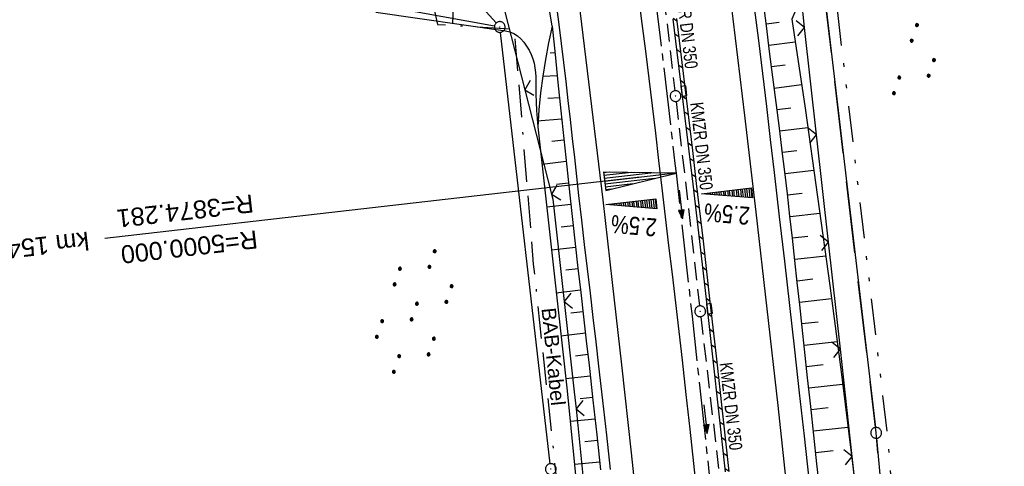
# Model space of a CAD drawing. Extents: x 510925 to 511321, y 470320 to 471095.
# Tile 7 of 17: x 511074 to 511211, y 470610 to 470672. Entities that reach past the tile are written whole.
import ezdxf
from ezdxf.enums import TextEntityAlignment as Align

# ---------------------------------------------------------------- set-up
doc = ezdxf.new("R2010")
doc.units = 0
doc.header["$LTSCALE"] = 10
doc.header["$MEASUREMENT"] = 0
for name, pattern in [('ACAD_ISO16W100', [73, 15, -6.5, 15, -6.5, 15, -7, 1, -7]), ('ACHSE', [5.5, 4, -0.5, 0.5, -0.5]), ('LT00', [0]), ('LT05', [0.7, 0.5, -0.2]), ('LT09', [0.54, 0.2, -0.1, 0.02, -0.1, 0.02, -0.1]), ('STRICHLINIE2', [0.375, 0.25, -0.125])]:
    doc.linetypes.add(name, pattern=pattern)
doc.layers.get('0').update_dxf_attribs({"linetype": 'LT00'})
for name, color, linetype in [('-AX-020', 250, 'ACHSE'), ('-EL-020', 250, 'LT00'), ('-Halt-Pfeil', 4, 'LT00'), ('-Haltung', 182, 'STRICHLINIE2'), ('-Haltungsbeschriftung', 182, 'LT00'), ('-QUE-20O', 11, 'LT00'), ('-QUE-20W', 11, 'LT00'), ('BAB-KABEL', 220, 'ACAD_ISO16W100'), ('BAB-KABEL_TEXT', 221, 'Continuous'), ('DFK_AB_L', 21, 'LT00'), ('DFK_AB_P', 7, 'LT00'), ('DFK_KATASTER', 250, 'LT00'), ('DFK_NUTZUNG', 250, 'LT00'), ('GEMARKUNGSGRENZE', 3, 'LT09'), ('V96_AFBR_BAB', 250, 'LT00'), ('V96_BOESCH', 250, 'LT00'), ('V96_BORDRINNE', 182, 'LT00'), ('V96_BOSCHUNG', 250, 'LT00'), ('V96_KA_PRUF', 182, 'LT00'), ('V96_LD_MARK', 250, 'LT00'), ('V96_RINNE', 182, 'LT00'), ('V96_SINKK', 182, 'LT00'), ('V96_ZAUN', 40, 'LT00'), ('WSG-GRENZE', 162, 'LT05')]:
    doc.layers.add(name, color=color, linetype=linetype)
doc.styles.add('Arial', font='ARIAL.TTF')
doc.styles.add('Beschrift', font='ARIAL.TTF')
doc.styles.add('Haltungsbeschriftung', font='ARIAL.TTF', dxfattribs={"width": 0.75})

# ---------------------------------------------------------------- blocks, each defined once
blk = doc.blocks.new('SYMB0003')
at = {"color": 0, "linetype": 'ByBlock'}
for p, q in [((-0.015712, 0), (0.010166, 0.012015)), ((0, -0.021257), (-0.015712, 0)), ((0.010166, 0.012015), (0, -0.021257))]:
    blk.add_line(p, q, dxfattribs=at)
for points in [[(-0.031395, 0.499013), (-0.093691, 0.491144), (-0.154509, 0.475528), (-0.21289, 0.452414), (-0.267913, 0.422164), (-0.318712, 0.385257), (-0.364484, 0.342274), (-0.404509, 0.293893), (-0.438154, 0.240877), (-0.464888, 0.184062), (-0.484292, 0.124345), (-0.496058, 0.062667), (-0.5, 0)], [(-0.5, 0), (-0.496058, -0.062667), (-0.484292, -0.124345), (-0.464888, -0.184062), (-0.438154, -0.240877), (-0.404509, -0.293893), (-0.364485, -0.342274), (-0.318712, -0.385257), (-0.267914, -0.422164), (-0.21289, -0.452414), (-0.154509, -0.475529), (-0.093691, -0.491144), (-0.031395, -0.499014), (0.031395, -0.499014)], [(0.5, 0), (0.496057, 0.062667), (0.484292, 0.124345), (0.464888, 0.184062), (0.438153, 0.240877), (0.404509, 0.293893), (0.364484, 0.342274), (0.318712, 0.385257), (0.267913, 0.422164), (0.21289, 0.452414), (0.154509, 0.475528), (0.093691, 0.491144), (0.031395, 0.499013), (-0.031395, 0.499013)], [(0.031395, -0.499014), (0.093691, -0.491144), (0.154509, -0.475529), (0.21289, -0.452414), (0.267914, -0.422164), (0.318712, -0.385257), (0.364485, -0.342274), (0.404509, -0.293893), (0.438154, -0.240877), (0.464889, -0.184062), (0.484292, -0.124345), (0.496058, -0.062667), (0.5, 0)]]:
    blk.add_lwpolyline(points, dxfattribs=at)
blk = doc.blocks.new('SYMB0018')
at = {"color": 0, "linetype": 'ByBlock'}
for p, q in [((1, 0.13), (0, 0)), ((0.000669, 0), (1, 0)), ((0.307692, 0.04), (1, 0.04)), ((0.615385, 0.08), (1, 0.08)), ((0.923077, 0.12), (1, 0.12)), ((0.307692, -0.04), (1, -0.04)), ((0.615385, -0.08), (1, -0.08)), ((0.923077, -0.12), (1, -0.12))]:
    blk.add_line(p, q, dxfattribs=at)
blk.add_lwpolyline([(0, 0), (1, -0.13), (1, 0.13)], dxfattribs=at)
blk = doc.blocks.new('SYMB0652')
at = {"color": 0, "linetype": 'ByBlock'}
blk.add_lwpolyline([(-0.15, -0.075), (0.15, -0.075), (0.15, 0.075), (-0.15, 0.075), (-0.15, -0.075)], dxfattribs=at)
blk = doc.blocks.new('SYMB0024')
at = {"color": 0, "linetype": 'ByBlock'}
for p, q in [((-0.5, 0.5), (0, 0)), ((0, 0), (0.5, 0.5))]:
    blk.add_line(p, q, dxfattribs=at)
blk = doc.blocks.new('SYMB7111')
at = {"color": 0, "linetype": 'ByBlock'}
for p, q in [((-0.13, 0.202919), (-0.13, 0.177081)), ((-0.125, 0.172895), (-0.125, 0.207105)), ((-0.12, 0.209164), (-0.12, 0.170836)), ((-0.115, 0.170204), (-0.115, 0.209796)), ((-0.11, 0.209164), (-0.11, 0.170836)), ((-0.105, 0.172895), (-0.105, 0.207105)), ((-0.1, 0.202919), (-0.1, 0.177081)), ((-0.095, 0.189874), (-0.095, 0.190146)), ((0.1, 0.202919), (0.1, 0.177081)), ((0.105, 0.172895), (0.105, 0.207105)), ((0.11, 0.209164), (0.11, 0.170836)), ((0.115, 0.170204), (0.115, 0.209796)), ((0.12, 0.209164), (0.12, 0.170836)), ((0.125, 0.172895), (0.125, 0.207105)), ((0.13, 0.202919), (0.13, 0.177081)), ((0.135, 0.189874), (0.135, 0.190146)), ((-0.515, -0.177081), (-0.515, -0.202919)), ((-0.51, -0.207105), (-0.51, -0.172895)), ((-0.505, -0.170836), (-0.505, -0.209164)), ((-0.5, -0.209796), (-0.5, -0.170204)), ((-0.495, -0.170836), (-0.495, -0.209164)), ((-0.49, -0.207105), (-0.49, -0.172895)), ((-0.485, -0.177081), (-0.485, -0.202919)), ((-0.48, -0.190126), (-0.48, -0.189854)), ((-0.285, -0.177081), (-0.285, -0.202919)), ((-0.28, -0.207105), (-0.28, -0.172895)), ((-0.275, -0.170836), (-0.275, -0.209164)), ((-0.27, -0.209796), (-0.27, -0.170204)), ((-0.265, -0.170836), (-0.265, -0.209164)), ((-0.26, -0.207105), (-0.26, -0.172895)), ((-0.255, -0.177081), (-0.255, -0.202919)), ((-0.25, -0.190126), (-0.25, -0.189854)), ((0.255, -0.177081), (0.255, -0.202919)), ((0.26, -0.207105), (0.26, -0.172895)), ((0.265, -0.170836), (0.265, -0.209164)), ((0.27, -0.209796), (0.27, -0.170204)), ((0.275, -0.170836), (0.275, -0.209164)), ((0.28, -0.207105), (0.28, -0.172895)), ((0.285, -0.177081), (0.285, -0.202919)), ((0.29, -0.190126), (0.29, -0.189854)), ((0.485, -0.177081), (0.485, -0.202919)), ((0.49, -0.207105), (0.49, -0.172895)), ((0.495, -0.170836), (0.495, -0.209164)), ((0.5, -0.209796), (0.5, -0.170204)), ((0.505, -0.170836), (0.505, -0.209164)), ((0.51, -0.207105), (0.51, -0.172895)), ((0.515, -0.177081), (0.515, -0.202919)), ((0.52, -0.190126), (0.52, -0.189854))]:
    blk.add_line(p, q, dxfattribs=at)
for points in [[(-0.095, 0.19), (-0.096981, 0.198678), (-0.10253, 0.205637), (-0.11055, 0.209499), (-0.11945, 0.209499), (-0.12747, 0.205637), (-0.133019, 0.198678), (-0.135, 0.19), (-0.133019, 0.181322), (-0.12747, 0.174363), (-0.11945, 0.170501), (-0.11055, 0.170501), (-0.10253, 0.174363), (-0.096981, 0.181322), (-0.095, 0.19)], [(0.135, 0.19), (0.133019, 0.198678), (0.12747, 0.205637), (0.11945, 0.209499), (0.11055, 0.209499), (0.10253, 0.205637), (0.096981, 0.198678), (0.095, 0.19), (0.096981, 0.181322), (0.10253, 0.174363), (0.11055, 0.170501), (0.11945, 0.170501), (0.12747, 0.174363), (0.133019, 0.181322), (0.135, 0.19)], [(-0.48, -0.19), (-0.481981, -0.181322), (-0.48753, -0.174363), (-0.49555, -0.170501), (-0.50445, -0.170501), (-0.51247, -0.174363), (-0.518019, -0.181322), (-0.52, -0.19), (-0.518019, -0.198678), (-0.51247, -0.205637), (-0.50445, -0.209499), (-0.49555, -0.209499), (-0.48753, -0.205637), (-0.481981, -0.198678), (-0.48, -0.19)], [(-0.25, -0.19), (-0.251981, -0.181322), (-0.25753, -0.174363), (-0.26555, -0.170501), (-0.27445, -0.170501), (-0.28247, -0.174363), (-0.288019, -0.181322), (-0.29, -0.19), (-0.288019, -0.198678), (-0.28247, -0.205637), (-0.27445, -0.209499), (-0.26555, -0.209499), (-0.25753, -0.205637), (-0.251981, -0.198678), (-0.25, -0.19)], [(0.29, -0.19), (0.288019, -0.181322), (0.28247, -0.174363), (0.27445, -0.170501), (0.26555, -0.170501), (0.25753, -0.174363), (0.251981, -0.181322), (0.25, -0.19), (0.251981, -0.198678), (0.25753, -0.205637), (0.26555, -0.209499), (0.27445, -0.209499), (0.28247, -0.205637), (0.288019, -0.198678), (0.29, -0.19)], [(0.52, -0.19), (0.518019, -0.181322), (0.51247, -0.174363), (0.50445, -0.170501), (0.49555, -0.170501), (0.48753, -0.174363), (0.481981, -0.181322), (0.48, -0.19), (0.481981, -0.198678), (0.48753, -0.205637), (0.49555, -0.209499), (0.50445, -0.209499), (0.51247, -0.205637), (0.518019, -0.198678), (0.52, -0.19)]]:
    blk.add_lwpolyline(points, dxfattribs=at)
blk = doc.blocks.new('SYMB7110')
at = {"color": 0, "linetype": 'ByBlock'}
for p, q in [((-0.515, 0.392919), (-0.515, 0.367081)), ((-0.51, 0.362895), (-0.51, 0.397105)), ((-0.505, 0.399164), (-0.505, 0.360836)), ((-0.5, 0.360204), (-0.5, 0.399796)), ((-0.495, 0.399164), (-0.495, 0.360836)), ((-0.49, 0.362895), (-0.49, 0.397105)), ((-0.485, 0.392919), (-0.485, 0.367081)), ((-0.48, 0.379874), (-0.48, 0.380145)), ((-0.285, 0.392919), (-0.285, 0.367081)), ((-0.28, 0.362895), (-0.28, 0.397105)), ((-0.275, 0.399164), (-0.275, 0.360836)), ((-0.27, 0.360204), (-0.27, 0.399796)), ((-0.265, 0.399164), (-0.265, 0.360836)), ((-0.26, 0.362895), (-0.26, 0.397105)), ((-0.255, 0.392919), (-0.255, 0.367081)), ((-0.25, 0.379874), (-0.25, 0.380146)), ((0.255, 0.392919), (0.255, 0.367081)), ((0.26, 0.362895), (0.26, 0.397105)), ((0.265, 0.399164), (0.265, 0.360836)), ((0.27, 0.360204), (0.27, 0.399796)), ((0.275, 0.399164), (0.275, 0.360836)), ((0.28, 0.362895), (0.28, 0.397105)), ((0.285, 0.392919), (0.285, 0.367081)), ((0.29, 0.379874), (0.29, 0.380145)), ((0.485, 0.392919), (0.485, 0.367081)), ((0.49, 0.362895), (0.49, 0.397105)), ((0.495, 0.399164), (0.495, 0.360836)), ((0.5, 0.360204), (0.5, 0.399796)), ((0.505, 0.399164), (0.505, 0.360836)), ((0.51, 0.362895), (0.51, 0.397105)), ((0.515, 0.392919), (0.515, 0.367081)), ((0.52, 0.379874), (0.52, 0.380146)), ((-0.9, 0.012919), (-0.9, -0.012919)), ((-0.895, -0.017106), (-0.895, 0.017105)), ((-0.89, 0.019164), (-0.89, -0.019164)), ((-0.885, -0.019797), (-0.885, 0.019796)), ((-0.88, 0.019164), (-0.88, -0.019164)), ((-0.875, -0.017106), (-0.875, 0.017105)), ((-0.87, 0.012919), (-0.87, -0.012919)), ((-0.865, -0.000126), (-0.865, 0.000145)), ((-0.67, 0.012919), (-0.67, -0.012919)), ((-0.665, -0.017106), (-0.665, 0.017105)), ((-0.66, 0.019164), (-0.66, -0.019164)), ((-0.655, -0.019797), (-0.655, 0.019796)), ((-0.65, 0.019164), (-0.65, -0.019164)), ((-0.645, -0.017106), (-0.645, 0.017105)), ((-0.64, 0.012919), (-0.64, -0.012919)), ((-0.635, -0.000126), (-0.635, 0.000145)), ((-0.13, 0.012919), (-0.13, -0.012919)), ((-0.125, -0.017105), (-0.125, 0.017105)), ((-0.12, 0.019164), (-0.12, -0.019164)), ((-0.115, -0.019796), (-0.115, 0.019796)), ((-0.11, 0.019164), (-0.11, -0.019164)), ((-0.105, -0.017105), (-0.105, 0.017105)), ((-0.1, 0.012919), (-0.1, -0.012919)), ((-0.095, -0.000126), (-0.095, 0.000146)), ((0.1, 0.012919), (0.1, -0.012919)), ((0.105, -0.017105), (0.105, 0.017105)), ((0.11, 0.019164), (0.11, -0.019164)), ((0.115, -0.019796), (0.115, 0.019796)), ((0.12, 0.019164), (0.12, -0.019164)), ((0.125, -0.017105), (0.125, 0.017105)), ((0.13, 0.012919), (0.13, -0.012919)), ((0.135, -0.000126), (0.135, 0.000146)), ((0.64, 0.012919), (0.64, -0.012919)), ((0.645, -0.017105), (0.645, 0.017105)), ((0.65, 0.019164), (0.65, -0.019164)), ((0.655, -0.019796), (0.655, 0.019796)), ((0.66, 0.019164), (0.66, -0.019164)), ((0.665, -0.017105), (0.665, 0.017105)), ((0.67, 0.012919), (0.67, -0.012919)), ((0.675, -0.000126), (0.675, 0.000146)), ((0.87, 0.012919), (0.87, -0.012919)), ((0.875, -0.017105), (0.875, 0.017105)), ((0.88, 0.019164), (0.88, -0.019164)), ((0.885, -0.019796), (0.885, 0.019796)), ((0.89, 0.019164), (0.89, -0.019164)), ((0.895, -0.017105), (0.895, 0.017105)), ((0.9, 0.012919), (0.9, -0.012919)), ((0.905, -0.000126), (0.905, 0.000146)), ((-0.515, -0.367081), (-0.515, -0.392919)), ((-0.51, -0.397105), (-0.51, -0.362895)), ((-0.505, -0.360836), (-0.505, -0.399164)), ((-0.5, -0.399796), (-0.5, -0.360204)), ((-0.495, -0.360836), (-0.495, -0.399164)), ((-0.49, -0.397106), (-0.49, -0.362895)), ((-0.485, -0.367081), (-0.485, -0.392919)), ((-0.48, -0.380126), (-0.48, -0.379855)), ((-0.285, -0.367081), (-0.285, -0.392919)), ((-0.28, -0.397105), (-0.28, -0.362895)), ((-0.275, -0.360836), (-0.275, -0.399164)), ((-0.27, -0.399796), (-0.27, -0.360204)), ((-0.265, -0.360836), (-0.265, -0.399164)), ((-0.26, -0.397105), (-0.26, -0.362895)), ((-0.255, -0.367081), (-0.255, -0.392919)), ((-0.25, -0.380126), (-0.25, -0.379855)), ((0.255, -0.367081), (0.255, -0.392919)), ((0.26, -0.397105), (0.26, -0.362895)), ((0.265, -0.360836), (0.265, -0.399164)), ((0.27, -0.399796), (0.27, -0.360204)), ((0.275, -0.360836), (0.275, -0.399164)), ((0.28, -0.397105), (0.28, -0.362895)), ((0.285, -0.367081), (0.285, -0.392919)), ((0.29, -0.380126), (0.29, -0.379855)), ((0.485, -0.367081), (0.485, -0.392919)), ((0.49, -0.397105), (0.49, -0.362895)), ((0.495, -0.360836), (0.495, -0.399164)), ((0.5, -0.399796), (0.5, -0.360204)), ((0.505, -0.360836), (0.505, -0.399164)), ((0.51, -0.397105), (0.51, -0.362895)), ((0.515, -0.367081), (0.515, -0.392919)), ((0.52, -0.380126), (0.52, -0.379855))]:
    blk.add_line(p, q, dxfattribs=at)
for points in [[(-0.48, 0.38), (-0.481981, 0.388678), (-0.48753, 0.395637), (-0.49555, 0.399499), (-0.50445, 0.399499), (-0.51247, 0.395637), (-0.518019, 0.388678), (-0.52, 0.38), (-0.518019, 0.371322), (-0.51247, 0.364363), (-0.50445, 0.360501), (-0.49555, 0.360501), (-0.48753, 0.364363), (-0.481981, 0.371322), (-0.48, 0.38)], [(-0.25, 0.38), (-0.251981, 0.388678), (-0.25753, 0.395637), (-0.26555, 0.399499), (-0.27445, 0.399499), (-0.28247, 0.395637), (-0.288019, 0.388678), (-0.29, 0.38), (-0.288019, 0.371322), (-0.28247, 0.364363), (-0.27445, 0.360501), (-0.26555, 0.360501), (-0.25753, 0.364363), (-0.251981, 0.371322), (-0.25, 0.38)], [(0.29, 0.38), (0.288019, 0.388678), (0.28247, 0.395637), (0.27445, 0.399499), (0.26555, 0.399499), (0.25753, 0.395637), (0.251981, 0.388678), (0.25, 0.38), (0.251981, 0.371322), (0.25753, 0.364363), (0.26555, 0.360501), (0.27445, 0.360501), (0.28247, 0.364363), (0.288019, 0.371322), (0.29, 0.38)], [(0.52, 0.38), (0.518019, 0.388678), (0.51247, 0.395637), (0.50445, 0.399499), (0.495549, 0.399499), (0.48753, 0.395637), (0.481981, 0.388678), (0.48, 0.38), (0.481981, 0.371322), (0.48753, 0.364363), (0.495549, 0.360501), (0.50445, 0.360501), (0.51247, 0.364363), (0.518019, 0.371322), (0.52, 0.38)], [(-0.865, 0), (-0.866981, 0.008678), (-0.87253, 0.015637), (-0.88055, 0.019498), (-0.88945, 0.019498), (-0.89747, 0.015637), (-0.903019, 0.008678), (-0.905, 0)], [(-0.905, 0), (-0.903019, -0.008678), (-0.89747, -0.015637), (-0.88945, -0.019499), (-0.88055, -0.019499), (-0.87253, -0.015637), (-0.866981, -0.008678), (-0.865, 0)], [(-0.635, 0), (-0.636981, 0.008678), (-0.64253, 0.015637), (-0.65055, 0.019498), (-0.65945, 0.019498), (-0.66747, 0.015637), (-0.673019, 0.008678), (-0.675, 0)], [(-0.675, 0), (-0.673019, -0.008678), (-0.66747, -0.015637), (-0.65945, -0.019499), (-0.65055, -0.019499), (-0.64253, -0.015637), (-0.636981, -0.008678), (-0.635, 0)], [(-0.095, 0), (-0.096981, 0.008678), (-0.10253, 0.015637), (-0.11055, 0.019499), (-0.11945, 0.019499), (-0.12747, 0.015637), (-0.133019, 0.008678), (-0.135, 0)], [(-0.135, 0), (-0.133019, -0.008678), (-0.12747, -0.015637), (-0.11945, -0.019499), (-0.11055, -0.019499), (-0.10253, -0.015637), (-0.096981, -0.008678), (-0.095, 0)], [(0.135, 0), (0.133019, 0.008678), (0.12747, 0.015637), (0.11945, 0.019499), (0.11055, 0.019499), (0.10253, 0.015637), (0.096981, 0.008678), (0.095, 0)], [(0.095, 0), (0.096981, -0.008678), (0.10253, -0.015637), (0.11055, -0.019499), (0.11945, -0.019499), (0.12747, -0.015637), (0.133019, -0.008678), (0.135, 0)], [(0.675, 0), (0.673019, 0.008678), (0.66747, 0.015637), (0.65945, 0.019499), (0.65055, 0.019499), (0.64253, 0.015637), (0.636981, 0.008678), (0.635, 0)], [(0.635, 0), (0.636981, -0.008678), (0.64253, -0.015637), (0.65055, -0.019499), (0.65945, -0.019499), (0.66747, -0.015637), (0.673019, -0.008678), (0.675, 0)], [(0.905, 0), (0.903019, 0.008678), (0.89747, 0.015637), (0.88945, 0.019499), (0.88055, 0.019499), (0.87253, 0.015637), (0.866981, 0.008678), (0.865, 0)], [(0.865, 0), (0.866981, -0.008678), (0.87253, -0.015637), (0.88055, -0.019499), (0.88945, -0.019499), (0.89747, -0.015637), (0.903019, -0.008678), (0.905, 0)], [(-0.48, -0.38), (-0.481981, -0.371322), (-0.48753, -0.364363), (-0.49555, -0.360501), (-0.50445, -0.360501), (-0.51247, -0.364363), (-0.518019, -0.371322), (-0.52, -0.38), (-0.518019, -0.388678), (-0.51247, -0.395637), (-0.50445, -0.399499), (-0.49555, -0.399499), (-0.48753, -0.395637), (-0.481981, -0.388678), (-0.48, -0.38)], [(-0.25, -0.38), (-0.251981, -0.371322), (-0.25753, -0.364363), (-0.26555, -0.360501), (-0.27445, -0.360501), (-0.28247, -0.364363), (-0.288019, -0.371322), (-0.29, -0.38), (-0.288019, -0.388678), (-0.28247, -0.395637), (-0.27445, -0.399499), (-0.26555, -0.399499), (-0.25753, -0.395637), (-0.251981, -0.388678), (-0.25, -0.38)], [(0.29, -0.38), (0.288019, -0.371322), (0.28247, -0.364363), (0.27445, -0.360501), (0.26555, -0.360501), (0.25753, -0.364363), (0.251981, -0.371322), (0.25, -0.38), (0.251981, -0.388678), (0.25753, -0.395637), (0.26555, -0.399499), (0.27445, -0.399499), (0.28247, -0.395637), (0.288019, -0.388678), (0.29, -0.38)], [(0.52, -0.38), (0.518019, -0.371322), (0.51247, -0.364363), (0.50445, -0.360501), (0.495549, -0.360501), (0.48753, -0.364363), (0.481981, -0.371322), (0.48, -0.38), (0.481981, -0.388678), (0.48753, -0.395637), (0.495549, -0.399499), (0.50445, -0.399499), (0.51247, -0.395637), (0.518019, -0.388678), (0.52, -0.38)]]:
    blk.add_lwpolyline(points, dxfattribs=at)
blk = doc.blocks.new('SYMB0070')
at = {"color": 0, "linetype": 'ByBlock'}
for p, q in [((-0.5, 0), (0.2, 0)), ((0.5, 0), (0.2, 0.1)), ((0.2, 0.1), (0.2, 0)), ((0.468, 0), (0.21, 0.086)), ((0.21, 0.086), (0.21, -0.086)), ((0.21, -0.086), (0.468, 0)), ((0.22, -0.072), (0.437, 0)), ((0.23, -0.058), (0.405, 0)), ((0.24, -0.045), (0.374, 0)), ((0.342, 0), (0.25, 0.031)), ((0.25, 0.031), (0.25, -0.031)), ((0.25, -0.031), (0.342, 0)), ((0.26, -0.017), (0.31, 0)), ((0.27, -0.003), (0.279, 0))]:
    blk.add_line(p, q, dxfattribs=at)
for points in [[(0.2, 0), (0.2, -0.1), (0.5, 0)], [(0.437, 0), (0.22, 0.072), (0.22, -0.072)], [(0.405, 0), (0.23, 0.058), (0.23, -0.058)], [(0.374, 0), (0.24, 0.045), (0.24, -0.045)], [(0.31, 0), (0.26, 0.017), (0.26, -0.017)], [(0.279, 0), (0.27, 0.003), (0.27, -0.003)]]:
    blk.add_lwpolyline(points, dxfattribs=at)

msp = doc.modelspace()

# ---------------------------------------------------------------- hatches: boundary and pattern name
at = {"layer": 'V96_BORDRINNE'}
h = msp.add_hatch(dxfattribs=at)
h.set_pattern_fill('ANSI31', color=256, scale=13, angle=280, style=0)
h.paths.add_polyline_path([(511163.91, 470686.83), (511163.42, 470686.77), (511165.24, 470672.33), (511165.81, 470667.74), (511166.37, 470663.16), (511166.39, 470662.97), (511166.89, 470663.03), (511166.87, 470663.22), (511166.3, 470667.8), (511165.73, 470672.39)])
h = msp.add_hatch(dxfattribs=at)
h.set_pattern_fill('ANSI31', color=256, scale=13, angle=280, style=0)
h.paths.add_polyline_path([(511168.51, 470649.45), (511167.97, 470654.04), (511167.42, 470658.63), (511167.05, 470661.69), (511166.56, 470661.63), (511166.93, 470658.57), (511167.47, 470653.98), (511168.02, 470649.39), (511168.95, 470641.39), (511169.86, 470633.39), (511169.94, 470632.7), (511170.44, 470632.76), (511170.36, 470633.44), (511169.44, 470641.45)])
h = msp.add_hatch(dxfattribs=at)
h.set_pattern_fill('ANSI31', color=256, scale=13, angle=280, style=0)
h.paths.add_polyline_path([(511171.26, 470625.44), (511170.59, 470631.41), (511170.09, 470631.36), (511170.76, 470625.38), (511171.65, 470617.38), (511172.52, 470609.39), (511173.2, 470603.06), (511173.7, 470603.12), (511173.02, 470609.44), (511172.15, 470617.44)])

# ---------------------------------------------------------------- linework, layer by layer
at = {"layer": '-AX-020', "ltscale": 0.2, "flags": 128}
msp.add_lwpolyline([(511092.53, 471077.22), (511094.53, 471068.54), (511098.39, 471051.37), (511102.17, 471034.17), (511105.87, 471016.96), (511109.5, 470999.73), (511113.05, 470982.49), (511116.52, 470965.23), (511119.91, 470947.95), (511123.22, 470930.66), (511126.45, 470913.36), (511129.61, 470896.04), (511132.69, 470878.7), (511135.68, 470861.35), (511138.6, 470843.99), (511141.44, 470826.62), (511144.2, 470809.23), (511146.88, 470791.83), (511149.49, 470774.42), (511152.01, 470757), (511154.45, 470739.56), (511156.82, 470722.12), (511159.1, 470704.66), (511161.31, 470687.19), (511163.44, 470669.72), (511165.49, 470652.23), (511165.64, 470650.9), (511167.87, 470631.02), (511170.03, 470611.14), (511172.1, 470591.25), (511174.1, 470571.35), (511176.01, 470551.44), (511177.85, 470531.52), (511179.53, 470512.55), (511180.88, 470496.34), (511182.16, 470480.14), (511183.36, 470463.92), (511184.48, 470447.7), (511185.52, 470431.48), (511186.48, 470415.25), (511187.36, 470399.01), (511188.16, 470382.77), (511188.88, 470366.53), (511189.52, 470350.29), (511189.76, 470343.49)], dxfattribs=at)
at = {"layer": '-EL-020'}
msp.add_line((511160.67, 470650.33), (511086.16, 470641.8), dxfattribs=at)
at = {"layer": '-Haltung'}
for p, q in [((511162.63, 470686.57, 359.87), (511165.48, 470662.36, 359.87)), ((511165.66, 470660.87, 359.87), (511168.92, 470632.44, 359.87)), ((511169.09, 470630.95, 359.87), (511172.4, 470602.71, 359.87))]:
    msp.add_line(p, q, dxfattribs=at)
at = {"layer": '-QUE-20O'}
for p, q in [((511175.63, 470647.51), (511175.48, 470648.77)), ((511175.78, 470648.81), (511175.93, 470647.49)), ((511176.24, 470647.46), (511176.08, 470648.84)), ((511169.22, 470648.06), (511169.22, 470648.05)), ((511169.53, 470648.02), (511169.52, 470648.09)), ((511169.82, 470648.12), (511169.83, 470648)), ((511170.14, 470647.97), (511170.12, 470648.16)), ((511170.41, 470648.19), (511170.44, 470647.94)), ((511170.75, 470647.92), (511170.71, 470648.23)), ((511171.01, 470648.26), (511171.05, 470647.89)), ((511171.36, 470647.87), (511171.31, 470648.29)), ((511171.61, 470648.33), (511171.66, 470647.84)), ((511171.97, 470647.82), (511171.9, 470648.36)), ((511172.2, 470648.4), (511172.27, 470647.79)), ((511172.58, 470647.77), (511172.5, 470648.43)), ((511172.8, 470648.47), (511172.88, 470647.74)), ((511173.19, 470647.72), (511173.1, 470648.5)), ((511173.4, 470648.53), (511173.49, 470647.69)), ((511173.8, 470647.66), (511173.69, 470648.57)), ((511173.99, 470648.6), (511174.1, 470647.64)), ((511174.41, 470647.61), (511174.29, 470648.64)), ((511174.59, 470648.67), (511174.71, 470647.59)), ((511175.02, 470647.56), (511174.89, 470648.7)), ((511175.18, 470648.74), (511175.32, 470647.54))]:
    msp.add_line(p, q, dxfattribs=at)
msp.add_lwpolyline([(511176.29, 470647.46), (511169.18, 470648.05), (511176.13, 470648.85), (511176.29, 470647.46)], dxfattribs=at)
at = {"layer": '-QUE-20W'}
for p, q in [((511155.91, 470646.53), (511155.91, 470646.52)), ((511156.22, 470646.5), (511156.21, 470646.57)), ((511156.51, 470646.6), (511156.52, 470646.47)), ((511156.83, 470646.45), (511156.8, 470646.63)), ((511157.1, 470646.67), (511157.13, 470646.42)), ((511157.44, 470646.4), (511157.4, 470646.7)), ((511157.7, 470646.74), (511157.74, 470646.37)), ((511158.04, 470646.34), (511158, 470646.77)), ((511158.29, 470646.81), (511158.35, 470646.32)), ((511158.65, 470646.29), (511158.59, 470646.84)), ((511158.89, 470646.87), (511158.96, 470646.27)), ((511159.26, 470646.24), (511159.19, 470646.91)), ((511159.49, 470646.94), (511159.57, 470646.22)), ((511159.87, 470646.19), (511159.78, 470646.98)), ((511160.08, 470647.01), (511160.18, 470646.17)), ((511160.48, 470646.14), (511160.38, 470647.04)), ((511160.68, 470647.08), (511160.79, 470646.12)), ((511161.09, 470646.09), (511160.98, 470647.11)), ((511161.27, 470647.15), (511161.4, 470646.06)), ((511161.7, 470646.04), (511161.57, 470647.18)), ((511161.87, 470647.21), (511162.01, 470646.01)), ((511162.31, 470645.99), (511162.17, 470647.25)), ((511162.47, 470647.28), (511162.62, 470645.96)), ((511162.92, 470645.94), (511162.76, 470647.32))]:
    msp.add_line(p, q, dxfattribs=at)
msp.add_lwpolyline([(511162.98, 470645.93), (511155.87, 470646.53), (511162.82, 470647.32), (511162.98, 470645.93)], dxfattribs=at)
at = {"layer": 'BAB-KABEL', "ltscale": 0.03, "flags": 128}
msp.add_lwpolyline([(511067.1, 471073.33), (511077.6, 471030.01), (511089.22, 470981.62), (511098.91, 470932.89), (511107.16, 470884.03), (511116.15, 470835.04), (511125.08, 470786.06), (511133.15, 470736.97), (511137.3, 470706.32), (511129.89, 470689.71), (511129.54, 470684.61), (511132.44, 470671.58), (511143.11, 470670.95), (511145.78, 470638.26), (511151.08, 470588.89), (511155.98, 470539.42), (511159.51, 470489.78), (511162.63, 470440.14), (511165.94, 470390.62), (511167.84, 470340.94), (511167.84, 470340.13)], dxfattribs=at)
at = {"layer": 'DFK_AB_L'}
for p, q in [((511130.38, 470683.25), (511140.61, 470671.78)), ((511186.39, 470675.01), (511193.4, 470615.55)), ((511148.12, 470610.51), (511141.2, 470670.47)), ((511193.56, 470614.05), (511205.61, 470475.49))]:
    msp.add_line(p, q, dxfattribs=at)
at = {"layer": 'DFK_KATASTER'}
msp.add_line((511140.37, 470671.35), (511084.44, 470681.47), dxfattribs=at)
at = {"layer": 'GEMARKUNGSGRENZE', "ltscale": 2.5, "flags": 128}
msp.add_lwpolyline([(511121.08, 471081.59), (511126.45, 471060.17), (511143.98, 470974.85), (511146.57, 470959.09), (511159.17, 470882.63), (511171.61, 470798.75), (511182.45, 470711.37), (511193.01, 470699.76), (511193.73, 470690.19), (511187.83, 470675.55), (511194.98, 470614.95), (511207.15, 470475.09), (511207.63, 470473.85), (511218.63, 470446.19), (511282.7, 470462.39), (511261.68, 470406.38), (511258.84, 470397.92), (511241.39, 470351.39)], dxfattribs=at)
at = {"layer": 'V96_AFBR_BAB', "elevation": 359.87}
for points in [[(511156.53, 470609.71), (511156.01, 470614.5), (511155.47, 470619.28), (511154.92, 470624.07), (511154.52, 470627.45), (511154.12, 470630.84), (511153.72, 470634.23), (511153.31, 470637.62), (511152.91, 470641), (511152.52, 470644.39), (511152.13, 470647.78), (511151.83, 470650.43), (511151.54, 470653.07), (511151.24, 470655.72), (511150.95, 470658.37), (511150.65, 470661.01), (511150.35, 470663.66), (511150.04, 470666.3), (511149.72, 470668.94), (511149.38, 470671.58), (511145.16, 470704.12)], [(511156.72, 470704.9), (511160.9, 470671.69), (511161.38, 470667.88), (511161.84, 470664.07), (511162.3, 470660.26), (511162.76, 470656.46), (511163.21, 470652.65), (511163.66, 470648.84), (511164.14, 470644.85), (511164.61, 470640.86), (511165.08, 470636.87), (511165.55, 470632.88), (511166.02, 470628.88), (511166.48, 470624.89), (511167.02, 470620.11), (511167.55, 470615.33), (511168.07, 470610.54), (511168.59, 470605.76)], [(511184.16, 470608.35), (511183.51, 470614.35), (511182.84, 470620.35), (511182.17, 470626.35), (511181.47, 470632.51), (511180.77, 470638.67), (511180.06, 470644.83), (511179.34, 470650.99), (511178.8, 470655.58), (511178.26, 470660.17), (511177.71, 470664.75), (511177.15, 470669.34), (511176.58, 470673.92)]]:
    msp.add_lwpolyline(points, dxfattribs=at)
at = {"layer": 'V96_BOESCH'}
msp.add_line((511148.41, 470671.34, 359.87), (511146.15, 470685.31, 359.87), dxfattribs=at)
at = {"layer": 'V96_BOESCH', "elevation": 359.87}
for points in [[(511212.25, 470684.25), (511208.03, 470683.21), (511204.59, 470682.37), (511201.16, 470681.45), (511197.75, 470680.47), (511194.36, 470679.42), (511190.99, 470678.3), (511187.65, 470677.12), (511184.33, 470675.86), (511183.87, 470675.62), (511183.45, 470675.32), (511183.08, 470674.96), (511182.77, 470674.55), (511182.51, 470674.1), (511182.33, 470673.62), (511181.76, 470672.29), (511183.59, 470659.96), (511185.35, 470647.62), (511187.04, 470635.28), (511188.65, 470622.92), (511190.19, 470610.55), (511191.65, 470598.18)], [(511185.69, 470606.49), (511185.25, 470610.47), (511184.82, 470614.46), (511184.38, 470618.45), (511183.95, 470622.44), (511183.52, 470626.43), (511183.19, 470629.51), (511182.86, 470632.6), (511182.52, 470635.69), (511182.19, 470638.77), (511181.85, 470641.86), (511181.5, 470644.94), (511181.15, 470648.02), (511180.78, 470651.11), (511180.43, 470653.95), (511180.07, 470656.8), (511179.71, 470659.64), (511179.35, 470662.49), (511178.98, 470665.33), (511178.62, 470668.17), (511178.27, 470671.02), (511177.92, 470673.87)], [(511123.86, 470673.27), (511141.93, 470670.7), (511142.51, 470670.57), (511143.05, 470670.32), (511143.56, 470669.99), (511144.03, 470669.58), (511144.46, 470669.11), (511144.84, 470668.58), (511145.18, 470668.02), (511145.47, 470667.42), (511145.7, 470666.81), (511145.88, 470666.2), (511146.01, 470665.55), (511146.08, 470664.91), (511146.12, 470664.28), (511146.13, 470663.65), (511146.13, 470663.02), (511146.15, 470661.89), (511146.18, 470660.76), (511146.23, 470659.62), (511146.31, 470658.48), (511146.42, 470657.35), (511150.49, 470620.63), (511152.01, 470605.23)], [(511148.41, 470671.34), (511147.9, 470669.03), (511147.46, 470666.72), (511147.1, 470664.39), (511146.8, 470662.05), (511146.57, 470659.71), (511146.42, 470657.35)], [(511148.41, 470671.34), (511148.81, 470667.42), (511149.2, 470663.5), (511149.61, 470659.59), (511150.01, 470655.68), (511150.43, 470651.76), (511150.85, 470647.85), (511151.22, 470644.47), (511151.6, 470641.09), (511151.99, 470637.71), (511152.38, 470634.33), (511152.76, 470630.95), (511153.15, 470627.57), (511153.54, 470624.19), (511154.08, 470619.35), (511154.62, 470614.51), (511155.15, 470609.68)]]:
    msp.add_lwpolyline(points, dxfattribs=at)
at = {"layer": 'V96_BOSCHUNG'}
for p, q in [((511135.03, 470684.04, 359.87), (511134.54, 470671.68, 359.87)), ((511178.19, 470671.66, 359.87), (511179.99, 470671.89, 359.87)), ((511178.56, 470668.69, 359.87), (511182.23, 470669.15, 359.87)), ((511148.14, 470667.63, 359.87), (511148.78, 470667.69, 359.87)), ((511178.93, 470665.71, 359.87), (511180.81, 470665.94, 359.87)), ((511147.09, 470664.37, 359.87), (511149.1, 470664.5, 359.87)), ((511179.32, 470662.73, 359.87), (511183.12, 470663.21, 359.87)), ((511147.79, 470661.31, 359.87), (511149.42, 470661.4, 359.87)), ((511179.7, 470659.76, 359.87), (511181.62, 470660, 359.87)), ((511146.33, 470658.2, 359.87), (511149.72, 470658.46, 359.87)), ((511180.08, 470656.78, 359.87), (511183.98, 470657.27, 359.87)), ((511148.34, 470655.34, 359.87), (511150.03, 470655.52, 359.87)), ((511180.45, 470653.81, 359.87), (511182.43, 470654.05, 359.87)), ((511146.99, 470652.17, 359.87), (511150.34, 470652.56, 359.87)), ((511180.81, 470650.84, 359.87), (511184.83, 470651.32, 359.87)), ((511148.99, 470649.38, 359.87), (511150.66, 470649.57, 359.87)), ((511181.16, 470647.87, 359.87), (511183.21, 470648.1, 359.87)), ((511147.65, 470646.2, 359.87), (511150.99, 470646.59, 359.87)), ((511181.51, 470644.9, 359.87), (511185.66, 470645.36, 359.87)), ((511149.65, 470643.42, 359.87), (511151.32, 470643.61, 359.87)), ((511181.84, 470641.91, 359.87), (511183.96, 470642.15, 359.87)), ((511148.31, 470640.24, 359.87), (511151.66, 470640.63, 359.87)), ((511182.17, 470638.93, 359.87), (511186.48, 470639.42, 359.87)), ((511150.32, 470637.45, 359.87), (511152, 470637.65, 359.87)), ((511182.5, 470635.95, 359.87), (511184.69, 470636.2, 359.87)), ((511148.97, 470634.28, 359.87), (511152.34, 470634.67, 359.87)), ((511182.82, 470632.97, 359.87), (511187.27, 470633.47, 359.87)), ((511150.99, 470631.49, 359.87), (511152.68, 470631.69, 359.87)), ((511183.14, 470629.98, 359.87), (511185.4, 470630.24, 359.87)), ((511149.63, 470628.31, 359.87), (511153.02, 470628.71, 359.87)), ((511183.46, 470627, 359.87), (511188.06, 470627.52, 359.87)), ((511151.66, 470625.53, 359.87), (511153.36, 470625.73, 359.87)), ((511183.78, 470624.02, 359.87), (511186.11, 470624.28, 359.87)), ((511150.29, 470622.36, 359.87), (511153.7, 470622.74, 359.87)), ((511184.1, 470621.04, 359.87), (511188.82, 470621.56, 359.87)), ((511152.32, 470619.56, 359.87), (511154.04, 470619.75, 359.87)), ((511184.43, 470618.05, 359.87), (511186.81, 470618.32, 359.87)), ((511150.9, 470616.41, 359.87), (511154.37, 470616.76, 359.87)), ((511184.75, 470615.07, 359.87), (511189.57, 470615.61, 359.87)), ((511152.95, 470613.6, 359.87), (511154.7, 470613.77, 359.87)), ((511185.08, 470612.09, 359.87), (511187.51, 470612.36, 359.87)), ((511151.49, 470610.43, 359.87), (511155.03, 470610.79, 359.87))]:
    msp.add_line(p, q, dxfattribs=at)
at = {"layer": 'V96_LD_MARK', "elevation": 359.87}
for points in [[(511160.74, 470599.85), (511159.45, 470612.04), (511158.11, 470624.24), (511156.82, 470635.71), (511155.49, 470647.18), (511154.13, 470658.65), (511152.74, 470670.11), (511151.31, 470681.57), (511149.85, 470693.02), (511148.36, 470704.47), (511146.83, 470715.92), (511145.28, 470727.36), (511143.7, 470738.8), (511142.09, 470750.23), (511140.41, 470761.93), (511138.7, 470773.63), (511136.96, 470785.32), (511135.19, 470797.01)], [(511181.3, 470605.14), (511179.84, 470618.59), (511178.34, 470632.03), (511176.8, 470645.47), (511175.21, 470658.91), (511173.58, 470672.34), (511171.91, 470685.76), (511170.2, 470699.18), (511168.44, 470712.59), (511166.65, 470726), (511164.81, 470739.4), (511162.94, 470752.8), (511161.44, 470763.32), (511159.91, 470773.83), (511158.36, 470784.34), (511156.79, 470794.85)]]:
    msp.add_lwpolyline(points, dxfattribs=at)
at = {"layer": 'V96_RINNE', "elevation": 359.87}
for points in [[(511172.52, 470609.39), (511171.65, 470617.38), (511170.76, 470625.38), (511169.86, 470633.39), (511168.95, 470641.39), (511168.02, 470649.39), (511167.47, 470653.98), (511166.93, 470658.57), (511166.37, 470663.16), (511165.81, 470667.74), (511165.24, 470672.33)], [(511173.02, 470609.44), (511172.15, 470617.44), (511171.26, 470625.44), (511170.36, 470633.44), (511169.44, 470641.45), (511168.51, 470649.45), (511167.97, 470654.04), (511167.42, 470658.63), (511166.87, 470663.22), (511166.3, 470667.8), (511165.73, 470672.39)]]:
    msp.add_lwpolyline(points, dxfattribs=at)
at = {"layer": 'V96_ZAUN'}
for p, q in [((511140.86, 470677.02, 359.87), (511144.58, 470662.49, 359.87)), ((511185.2, 470656.23, 359.87), (511183.54, 470671.14, 359.87)), ((511144.58, 470662.49, 359.87), (511148.31, 470647.96, 359.87)), ((511186.85, 470641.32, 359.87), (511185.2, 470656.23, 359.87)), ((511188.51, 470626.42, 359.87), (511186.85, 470641.32, 359.87)), ((511190.16, 470611.51, 359.87), (511188.51, 470626.42, 359.87)), ((511151.72, 470618.16, 359.87), (511153.27, 470603.24, 359.87))]:
    msp.add_line(p, q, dxfattribs=at)
at = {"layer": 'V96_ZAUN', "elevation": 359.87}
for points in [[(511183.54, 470671.14), (511183.08, 470675.27), (511184.07, 470686.07)], [(511148.31, 470647.96), (511148.48, 470647.31), (511150.07, 470633.07)], [(511150.07, 470633.07), (511151.48, 470620.51), (511151.72, 470618.16)], [(511191.79, 470596.6), (511191.64, 470598.18), (511190.16, 470611.51)]]:
    msp.add_lwpolyline(points, dxfattribs=at)
at = {"layer": 'WSG-GRENZE', "ltscale": 2, "flags": 128}
msp.add_lwpolyline([(511235.33, 470350.46), (511217.72, 470444.41), (511206.24, 470473.3), (511205.67, 470474.74), (511193.49, 470614.8), (511186.3, 470675.75), (511192.21, 470690.43), (511191.66, 470698.9), (511188.5, 470715.24), (511184.01, 470719.13), (511175.23, 470789.64), (511171.61, 470786.5), (511170.12, 470798.55), (511157.69, 470882.4), (511145.09, 470958.85)], dxfattribs=at)

# ---------------------------------------------------------------- block references
at = {"layer": '-EL-020', "xscale": 9.999999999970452, "yscale": 10, "zscale": 10, "rotation": 186.5299999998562}
msp.add_blockref('SYMB0018', (511165.64, 470650.9), dxfattribs=at)
at = {"layer": '-Halt-Pfeil', "yscale": 4, "zscale": 4}
for p, xscale, rotation in [((511166.29, 470646.55, 359.87), 3.999999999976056, 276.547355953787), ((511169.75, 470616.71, 359.87), 3.999999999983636, 276.6839059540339)]:
    msp.add_blockref('SYMB0070', p, dxfattribs=dict(at, xscale=xscale, rotation=rotation))
at = {"layer": 'DFK_AB_P', "xscale": 1.499999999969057, "yscale": 1.5, "zscale": 1.5, "rotation": 251.2881100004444}
for p in [(511141.11, 470671.22), (511193.49, 470614.8), (511148.21, 470609.76)]:
    msp.add_blockref('SYMB0003', p, dxfattribs=at)
at = {"layer": 'DFK_NUTZUNG', "yscale": 10, "zscale": 10, "rotation": 251.28826}
for name, p, xscale in [('SYMB7111', (511199.37, 470666.15), 9.99999999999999), ('SYMB7110', (511129.21, 470631.67), 10)]:
    msp.add_blockref(name, p, dxfattribs=dict(at, xscale=xscale))
at = {"layer": 'V96_KA_PRUF', "xscale": 1.50000000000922, "yscale": 1.50000000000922, "zscale": 1.5, "rotation": 278.7021059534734}
for p in [(511165.57, 470661.62, 359.87), (511169, 470631.7, 359.87)]:
    msp.add_blockref('SYMB0003', p, dxfattribs=at)
at = {"layer": 'V96_SINKK', "zscale": 4.5}
for p, xscale, yscale, rotation in [((511166.74, 470662.34, 359.87), 4.500000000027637, 4.50000000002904, 276.72711639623), ((511170.29, 470632.06, 359.87), 4.500000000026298, 4.500000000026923, 276.3286601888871)]:
    msp.add_blockref('SYMB0652', p, dxfattribs=dict(at, xscale=xscale, yscale=yscale, rotation=rotation))
at = {"layer": 'V96_ZAUN', "yscale": 2.100000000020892, "zscale": 2.100000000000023}
for p, xscale, rotation in [((511183.54, 470671.14, 359.87), 2.100000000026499, 96.33741595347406), ((511144.58, 470662.49, 359.87), 2.100000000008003, 284.3834659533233), ((511185.2, 470656.23, 359.87), 2.100000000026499, 96.33741595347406), ((511148.31, 470647.96, 359.87), 2.100000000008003, 284.3834659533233), ((511186.85, 470641.32, 359.87), 2.100000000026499, 96.33741595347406), ((511150.07, 470633.07, 359.87), 2.099999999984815, 276.3864759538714), ((511188.51, 470626.42, 359.87), 2.100000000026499, 96.33741595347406), ((511151.72, 470618.16, 359.87), 2.099999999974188, 275.9383659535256), ((511190.16, 470611.51, 359.87), 2.100000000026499, 96.33741595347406)]:
    msp.add_blockref('SYMB0024', p, dxfattribs=dict(at, xscale=xscale, rotation=rotation))

# ---------------------------------------------------------------- texts
at = {"layer": '-EL-020', "style": 'Arial'}
for s, p in [('R=3874.281', (511106.69, 470647.96)), (' km 154+839.784', (511084.77, 470642.9)), ('R=5000.000', (511107.26, 470642.96))]:
    msp.add_text(s, height=2.5, rotation=-173.47, dxfattribs=at).set_placement(p)
at = {"layer": '-Haltungsbeschriftung', "style": 'Haltungsbeschriftung', "width": 0.75}
for rotation, p in [(276.7293, (511165.48, 470677.52, 359.87)), (276.5474, (511167.61, 470660.66)), (276.6839, (511171.68, 470624.48, 359.87))]:
    msp.add_text('KMZR DN 350', height=1.8, rotation=rotation, dxfattribs=at).set_placement(p)
at = {"layer": '-QUE-20O', "style": 'Beschrift', "width": 0.8}
msp.add_text('2.5%%%', height=2.5, rotation=-184.7811, dxfattribs=at).set_placement((511176, 470646.19))
at = {"layer": '-QUE-20W', "style": 'Beschrift', "width": 0.8}
msp.add_text('2.5%%%', height=2.5, rotation=-184.7811, dxfattribs=at).set_placement((511163.05, 470644.57))
at = {"layer": 'BAB-KABEL_TEXT', "style": 'Beschrift'}
msp.add_text('BAB-Kabel', height=2, rotation=275.6706, dxfattribs=at).set_placement((511147.59, 470625.3), align=Align.CENTER)

doc.saveas('drawing.dxf')
